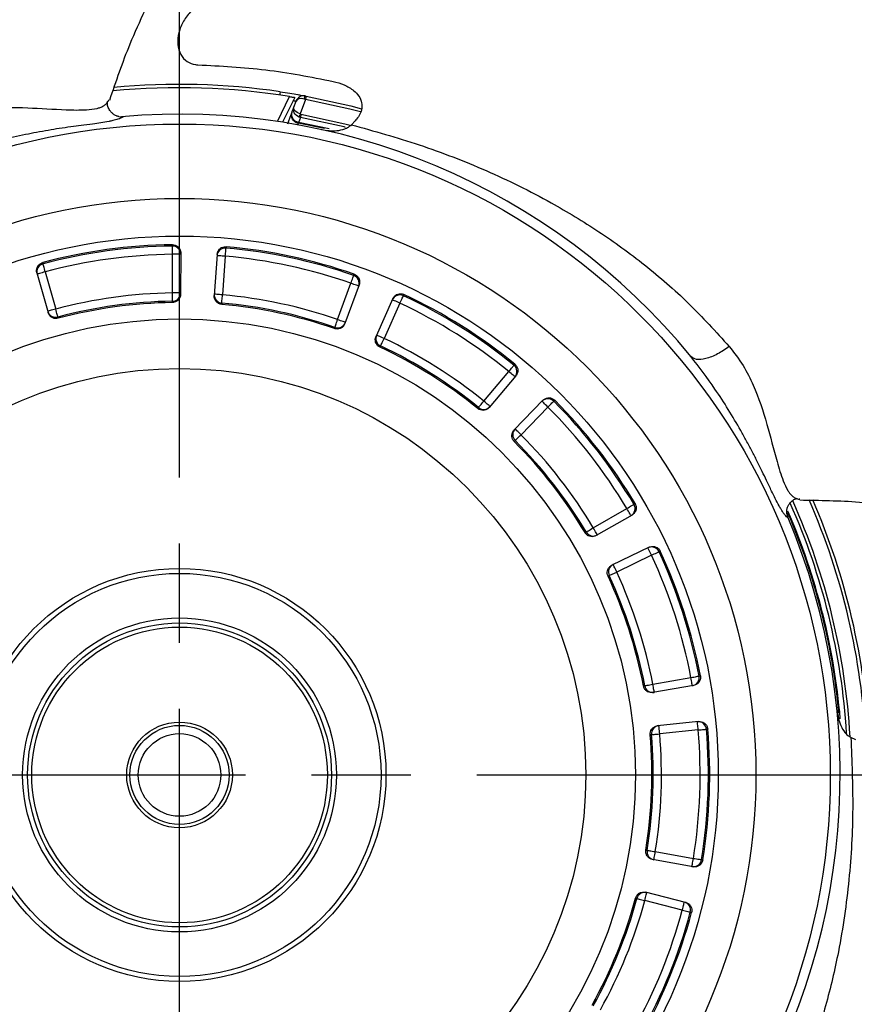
# Model space of a CAD drawing. Header units: millimetres. Extents: x 0 to 594, y 0 to 420.
# Tile 12 of 15: x 457 to 508, y 174 to 234. Entities that reach past the tile are written whole.
import ezdxf

# ---------------------------------------------------------------- set-up
doc = ezdxf.new("R2010")
doc.units = ezdxf.units.MM
doc.linetypes.add('CENTER', pattern=[27, 20, -2, 3, -2])

msp = doc.modelspace()

# ---------------------------------------------------------------- linework, layer by layer
at = {"linetype": 'CENTER', "ltscale": 2}
for p, q in [((467, 98.35), (467, 278.35)), ((377, 188.35), (557, 188.35))]:
    msp.add_line(p, q, dxfattribs=at)
for p, q in [((472.931, 227.908), (473.665, 229.413)), ((473.974, 229.361), (473.242, 227.86)), ((473.922, 228.768), (474.053, 229.13)), ((474.627, 229.245), (474.306, 228.361)), ((463.33, 228.2), (463.486, 228.195)), ((473.559, 227.772), (473.601, 227.888)), ((475.776, 227.478), (474.191, 227.8)), ((476.061, 227.464), (474.208, 227.848)), ((477.629, 227.948), (477.402, 227.707)), ((467.074, 219.945), (467.068, 217.446)), ((466.568, 217.526), (466.574, 219.868)), ((469.278, 219.863), (469.098, 217.371)), ((469.771, 219.749), (469.602, 217.413)), ((458.362, 218.742), (459.045, 216.338)), ((458.865, 218.803), (459.505, 216.55)), ((476.573, 215.914), (477.379, 218.113)), ((477.876, 218.015), (477.016, 215.668)), ((466.575, 216.947), (466.576, 217.027)), ((479.918, 217.184), (478.897, 214.903)), ((480.343, 216.907), (479.385, 214.77)), ((485.423, 210.978), (486.933, 212.768)), ((487.366, 212.506), (485.755, 210.595)), ((489.001, 211.026), (487.261, 209.233)), ((489.305, 210.622), (487.675, 208.941)), ((492.051, 203.312), (494.082, 204.478)), ((494.399, 204.084), (492.232, 202.839)), ((503.765, 204.154), (503.809, 204.004)), ((495.43, 202.134), (493.181, 201.044)), ((495.577, 201.65), (493.47, 200.628)), ((495.658, 193.842), (497.965, 194.243)), ((498.128, 193.764), (495.666, 193.335)), ((498.43, 191.579), (495.944, 191.324)), ((498.403, 191.074), (496.073, 190.834)), ((507.945, 190.477), (507.645, 190.619)), ((495.808, 183.709), (498.113, 183.297)), ((498.102, 182.791), (495.642, 183.23)), ((497.639, 180.635), (495.216, 181.245)), ((497.441, 180.169), (495.17, 180.741))]:
    msp.add_line(p, q)
at = {"flags": 128}
for points in [[(473.091, 229.704), (473.09, 229.694), (473.085, 229.666), (473.079, 229.62), (473.07, 229.559), (473.062, 229.506)], [(474.664, 229.441), (474.663, 229.438), (474.661, 229.426), (474.658, 229.408), (474.653, 229.384), (474.648, 229.354), (474.641, 229.32), (474.635, 229.283), (474.627, 229.245)], [(477.958, 228.481), (477.314, 228.651), (474.627, 229.245)], [(474.664, 229.441), (477.363, 228.845), (478.018, 228.672)], [(473.601, 227.888), (473.7, 228.158), (473.81, 228.462)], [(473.81, 228.462), (473.819, 228.487), (473.828, 228.51)], [(473.828, 228.51), (473.88, 228.653), (473.922, 228.768)], [(474.306, 228.361), (474.294, 228.328), (474.282, 228.296), (474.271, 228.267), (474.262, 228.24), (474.253, 228.217), (474.246, 228.198), (474.241, 228.184), (474.238, 228.176)], [(474.353, 228.348), (474.347, 228.314), (474.341, 228.28), (474.335, 228.249), (474.33, 228.221), (474.325, 228.197), (474.322, 228.177), (474.319, 228.163), (474.318, 228.154)], [(474.353, 228.348), (477.011, 227.767), (477.406, 227.664)], [(474.208, 227.848), (474.202, 227.832), (474.191, 227.8)], [(474.318, 228.154), (474.258, 227.99), (474.207, 227.848)], [(477.057, 227.551), (476.962, 227.576), (474.318, 228.154)], [(466.574, 219.868), (466.572, 219.962), (466.571, 220.053), (466.57, 220.137), (466.569, 220.212), (466.568, 220.274), (466.568, 220.322), (466.567, 220.353), (466.567, 220.367)], [(469.771, 219.749), (469.779, 219.843), (469.787, 219.933), (469.794, 220.017), (469.801, 220.092), (469.806, 220.154), (469.811, 220.201), (469.813, 220.232), (469.815, 220.246)], [(467.074, 219.867), (467.064, 219.867), (467.036, 219.867), (466.989, 219.867), (466.927, 219.867), (466.852, 219.867), (466.765, 219.867), (466.671, 219.868), (466.574, 219.868)], [(469.771, 219.749), (469.673, 219.756), (469.58, 219.762), (469.494, 219.769), (469.418, 219.774), (469.356, 219.779), (469.31, 219.782), (469.282, 219.784), (469.272, 219.785)], [(458.865, 218.803), (458.771, 218.776), (458.681, 218.75), (458.597, 218.727), (458.525, 218.706), (458.465, 218.689), (458.42, 218.676), (458.393, 218.669), (458.384, 218.666)], [(458.865, 218.803), (458.84, 218.894), (458.817, 218.982), (458.795, 219.063), (458.776, 219.135), (458.76, 219.195), (458.747, 219.241), (458.739, 219.272), (458.736, 219.285)], [(477.379, 218.113), (477.41, 218.202), (477.44, 218.288), (477.468, 218.367), (477.493, 218.438), (477.513, 218.497), (477.529, 218.542), (477.539, 218.571), (477.544, 218.584)], [(477.849, 217.941), (477.84, 217.944), (477.813, 217.954), (477.77, 217.97), (477.711, 217.991), (477.64, 218.017), (477.559, 218.047), (477.471, 218.079), (477.379, 218.113)], [(467.068, 217.525), (467.059, 217.525), (467.03, 217.525), (466.984, 217.525), (466.922, 217.525), (466.846, 217.525), (466.76, 217.526), (466.666, 217.526), (466.568, 217.526)], [(466.576, 217.027), (466.575, 217.041), (466.575, 217.072), (466.574, 217.12), (466.573, 217.182), (466.572, 217.257), (466.571, 217.341), (466.57, 217.432), (466.568, 217.526)], [(469.602, 217.413), (469.505, 217.42), (469.411, 217.427), (469.325, 217.433), (469.249, 217.439), (469.187, 217.443), (469.141, 217.446), (469.113, 217.448), (469.103, 217.449)], [(469.557, 216.916), (469.559, 216.93), (469.561, 216.961), (469.566, 217.008), (469.571, 217.07), (469.578, 217.145), (469.585, 217.228), (469.594, 217.319), (469.602, 217.413)], [(480.343, 216.907), (480.254, 216.947), (480.168, 216.986), (480.089, 217.021), (480.02, 217.052), (479.963, 217.077), (479.921, 217.096), (479.895, 217.108), (479.886, 217.112)], [(480.343, 216.907), (480.383, 216.993), (480.421, 217.075), (480.457, 217.152), (480.488, 217.219), (480.515, 217.276), (480.535, 217.319), (480.548, 217.347), (480.554, 217.36)], [(459.505, 216.55), (459.411, 216.524), (459.321, 216.498), (459.238, 216.474), (459.165, 216.454), (459.105, 216.437), (459.061, 216.424), (459.033, 216.416), (459.024, 216.414)], [(459.633, 216.068), (459.63, 216.081), (459.622, 216.111), (459.609, 216.157), (459.593, 216.218), (459.574, 216.29), (459.552, 216.371), (459.529, 216.459), (459.505, 216.55)], [(459.633, 216.068), (459.641, 216.041), (459.641, 216.041), (459.655, 215.991)], [(476.409, 215.443), (476.414, 215.456), (476.424, 215.485), (476.44, 215.53), (476.46, 215.589), (476.485, 215.66), (476.512, 215.739), (476.542, 215.825), (476.573, 215.914)], [(477.043, 215.742), (477.034, 215.745), (477.007, 215.755), (476.963, 215.771), (476.905, 215.793), (476.834, 215.819), (476.753, 215.848), (476.665, 215.881), (476.573, 215.914)], [(476.382, 215.367), (476.4, 215.417), (476.4, 215.417), (476.409, 215.443)], [(479.385, 214.77), (479.296, 214.81), (479.211, 214.849), (479.132, 214.884), (479.063, 214.915), (479.006, 214.94), (478.964, 214.959), (478.938, 214.971), (478.929, 214.975)], [(479.173, 214.318), (479.179, 214.331), (479.192, 214.359), (479.213, 214.402), (479.239, 214.459), (479.271, 214.526), (479.307, 214.603), (479.345, 214.685), (479.385, 214.77)], [(486.933, 212.768), (486.992, 212.841), (487.05, 212.912), (487.103, 212.977), (487.15, 213.035), (487.19, 213.083), (487.22, 213.12), (487.24, 213.144), (487.248, 213.155)], [(487.315, 212.446), (487.308, 212.452), (487.286, 212.47), (487.251, 212.5), (487.203, 212.54), (487.145, 212.589), (487.079, 212.645), (487.007, 212.705), (486.933, 212.768)], [(485.108, 210.59), (485.117, 210.601), (485.137, 210.626), (485.167, 210.663), (485.206, 210.711), (485.253, 210.769), (485.306, 210.834), (485.364, 210.905), (485.423, 210.978)], [(485.806, 210.655), (485.798, 210.662), (485.776, 210.68), (485.741, 210.71), (485.694, 210.75), (485.636, 210.799), (485.57, 210.854), (485.498, 210.915), (485.423, 210.978)], [(489.305, 210.622), (489.235, 210.69), (489.168, 210.755), (489.106, 210.815), (489.051, 210.868), (489.007, 210.911), (488.974, 210.943), (488.953, 210.963), (488.946, 210.97)], [(489.305, 210.622), (489.372, 210.688), (489.436, 210.753), (489.496, 210.812), (489.549, 210.865), (489.593, 210.909), (489.627, 210.943), (489.649, 210.965), (489.659, 210.975)], [(487.675, 208.941), (487.605, 209.009), (487.537, 209.074), (487.475, 209.135), (487.421, 209.187), (487.376, 209.231), (487.343, 209.263), (487.323, 209.283), (487.316, 209.289)], [(487.321, 208.589), (487.331, 208.599), (487.353, 208.621), (487.387, 208.654), (487.431, 208.698), (487.484, 208.751), (487.543, 208.81), (487.608, 208.875), (487.675, 208.941)], [(494.082, 204.478), (494.163, 204.526), (494.241, 204.573), (494.314, 204.616), (494.378, 204.654), (494.431, 204.686), (494.472, 204.71), (494.499, 204.726), (494.511, 204.734)], [(494.331, 204.044), (494.326, 204.053), (494.312, 204.077), (494.289, 204.118), (494.258, 204.171), (494.22, 204.237), (494.177, 204.312), (494.131, 204.393), (494.082, 204.478)], [(491.623, 203.056), (491.635, 203.063), (491.662, 203.079), (491.702, 203.104), (491.756, 203.135), (491.82, 203.174), (491.892, 203.217), (491.97, 203.264), (492.051, 203.312)], [(492.3, 202.878), (492.296, 202.887), (492.281, 202.911), (492.258, 202.951), (492.227, 203.005), (492.19, 203.071), (492.147, 203.146), (492.1, 203.227), (492.051, 203.312)], [(491.553, 203.016), (491.599, 203.042), (491.599, 203.042), (491.623, 203.056)], [(495.577, 201.65), (495.535, 201.738), (495.494, 201.822), (495.456, 201.9), (495.423, 201.968), (495.396, 202.024), (495.376, 202.065), (495.363, 202.091), (495.359, 202.1)], [(495.577, 201.65), (495.663, 201.69), (495.745, 201.728), (495.822, 201.764), (495.889, 201.795), (495.946, 201.821), (495.989, 201.841), (496.018, 201.855), (496.03, 201.86)], [(493.47, 200.628), (493.428, 200.716), (493.387, 200.8), (493.349, 200.878), (493.316, 200.946), (493.289, 201.002), (493.269, 201.044), (493.256, 201.069), (493.252, 201.078)], [(493.017, 200.418), (492.993, 200.406), (492.993, 200.406), (492.945, 200.383)], [(493.017, 200.418), (493.03, 200.424), (493.058, 200.437), (493.102, 200.457), (493.158, 200.483), (493.226, 200.515), (493.302, 200.55), (493.385, 200.588), (493.47, 200.628)], [(497.965, 194.243), (498.058, 194.26), (498.147, 194.277), (498.23, 194.293), (498.303, 194.307), (498.364, 194.319), (498.411, 194.328), (498.442, 194.334), (498.455, 194.336)], [(495.167, 193.748), (495.181, 193.75), (495.212, 193.756), (495.259, 193.765), (495.32, 193.777), (495.393, 193.791), (495.476, 193.807), (495.565, 193.824), (495.658, 193.842)], [(495.744, 193.349), (495.742, 193.358), (495.737, 193.386), (495.729, 193.432), (495.718, 193.493), (495.705, 193.568), (495.691, 193.653), (495.675, 193.745), (495.658, 193.842)], [(498.051, 193.75), (498.049, 193.76), (498.044, 193.788), (498.036, 193.833), (498.026, 193.894), (498.013, 193.969), (497.998, 194.054), (497.982, 194.147), (497.965, 194.243)], [(496.073, 190.834), (496.063, 190.931), (496.054, 191.025), (496.045, 191.111), (496.037, 191.186), (496.031, 191.248), (496.026, 191.294), (496.023, 191.322), (496.022, 191.332)], [(498.403, 191.074), (498.393, 191.171), (498.383, 191.264), (498.374, 191.35), (498.367, 191.425), (498.36, 191.487), (498.356, 191.533), (498.353, 191.561), (498.352, 191.571)], [(495.576, 190.792), (495.59, 190.793), (495.621, 190.796), (495.668, 190.8), (495.73, 190.805), (495.805, 190.811), (495.889, 190.819), (495.979, 190.826), (496.073, 190.834)], [(498.403, 191.074), (498.497, 191.082), (498.587, 191.09), (498.671, 191.097), (498.746, 191.103), (498.808, 191.109), (498.855, 191.113), (498.886, 191.116), (498.9, 191.117)], [(495.315, 183.788), (495.329, 183.786), (495.36, 183.781), (495.407, 183.773), (495.468, 183.764), (495.542, 183.752), (495.625, 183.738), (495.715, 183.724), (495.808, 183.709)], [(495.72, 183.217), (495.722, 183.226), (495.727, 183.254), (495.735, 183.3), (495.746, 183.361), (495.759, 183.435), (495.774, 183.52), (495.791, 183.613), (495.808, 183.709)], [(498.025, 182.805), (498.027, 182.814), (498.032, 182.842), (498.04, 182.887), (498.051, 182.949), (498.064, 183.023), (498.079, 183.108), (498.096, 183.201), (498.113, 183.297)], [(498.113, 183.297), (498.206, 183.282), (498.296, 183.267), (498.379, 183.254), (498.453, 183.242), (498.514, 183.232), (498.561, 183.224), (498.592, 183.219), (498.606, 183.217)], [(495.17, 180.741), (495.194, 180.835), (495.216, 180.926), (495.238, 181.01), (495.256, 181.084), (495.271, 181.144), (495.283, 181.189), (495.289, 181.216), (495.292, 181.226)], [(494.688, 180.871), (494.701, 180.867), (494.731, 180.859), (494.777, 180.847), (494.837, 180.831), (494.909, 180.811), (494.991, 180.789), (495.079, 180.765), (495.17, 180.741)], [(497.441, 180.169), (497.464, 180.264), (497.487, 180.355), (497.508, 180.438), (497.527, 180.512), (497.542, 180.572), (497.553, 180.617), (497.56, 180.645), (497.563, 180.654)], [(497.441, 180.169), (497.532, 180.145), (497.619, 180.121), (497.701, 180.099), (497.773, 180.08), (497.833, 180.064), (497.879, 180.051), (497.909, 180.043), (497.923, 180.039)]]:
    msp.add_lwpolyline(points, dxfattribs=at)
for radius in [39.398, 34.898, 32.62, 27.6, 24.6, 12.5, 12.2, 9.5, 9.2, 8.95, 3.2, 3, 2.5]:
    msp.add_circle((467, 188.35), radius)
for centre, radius, start, end in [((467, 188.35), 85.734, 22.70946, 67.29054), ((467, 188.35), 83.8, 22.12597, 67.87403), ((467, 188.35), 77.6, 10.04747, 80.88319), ((467, 188.35), 79.108, 13.83474, 76.16526), ((467, 188.35), 41.8, 81.62118, 95.46641), ((467, 188.35), 41.6, 80.78026, 95.56101), ((474.523, 228.959), 0.5, 79.50423, 160), ((474.87, 229.252), 0.324, 142.26364, 177.73625), ((467, 188.35), 40, 39.28608, 95.03924), ((467, 188.35), 32.1, 90.77253, 104.95934), ((467, 188.35), 32.02, 90.77483, 104.95704), ((466.574, 219.867), 0.5, 359.90593, 90.81199), ((469.77, 219.748), 0.5, 84.92001, 175.82556), ((467, 188.35), 32.02, 70.77483, 84.95704), ((467, 188.35), 32.1, 70.77253, 84.95934), ((467, 188.35), 31.521, 90.77483, 104.95704), ((467, 188.35), 31.521, 70.77483, 84.95704), ((458.864, 218.802), 0.5, 104.91974, 195.82594), ((477.379, 218.112), 0.5, 339.90616, 70.81208), ((467, 188.35), 29.179, 90.84777, 104.8841), ((467, 188.35), 28.68, 90.84777, 104.8841), ((466.569, 217.526), 0.5, 270.80624, 359.82751), ((469.602, 217.413), 0.5, 175.90435, 264.92569), ((467, 188.35), 29.179, 70.84777, 84.8841), ((480.342, 216.907), 0.5, 64.92, 155.82575), ((467, 188.35), 32.02, 50.77483, 64.95704), ((467, 188.35), 32.1, 50.77253, 64.95934), ((459.504, 216.55), 0.5, 195.90453, 284.92527), ((467, 188.35), 28.6, 90.85047, 104.8814), ((467, 188.35), 28.6, 70.85047, 84.8814), ((467, 188.35), 28.68, 70.84777, 84.8841), ((467, 188.35), 31.521, 50.77483, 64.95704), ((476.574, 215.914), 0.5, 250.80651, 339.82734), ((479.385, 214.771), 0.5, 155.90418, 244.92583), ((467, 188.35), 29.179, 50.84777, 64.8841), ((467, 188.35), 28.6, 50.85047, 64.8814), ((467, 188.35), 28.68, 50.84777, 64.8841), ((486.933, 212.768), 0.5, 319.90612, 50.81186), ((489.305, 210.622), 0.5, 44.91968, 135.82596), ((467, 188.35), 32.1, 30.77253, 44.95934), ((485.424, 210.978), 0.5, 230.8066, 319.82716), ((467, 188.35), 31.521, 30.77483, 44.95704), ((467, 188.35), 32.02, 30.77483, 44.95704), ((487.675, 208.942), 0.5, 135.904, 224.92597), ((467, 188.35), 29.179, 30.84777, 44.8841), ((467, 188.35), 28.6, 30.85047, 44.8814), ((467, 188.35), 28.68, 30.84777, 44.8841), ((494.082, 204.478), 0.5, 299.90627, 30.81194), ((467, 188.35), 40.471, 3.58686, 23.98179), ((467, 188.35), 40.668, 3.24525, 24.06449), ((467, 188.35), 41.6, 2.72844, 23.60991), ((467, 188.35), 41.8, 2.7119, 23.47986), ((467, 188.35), 40, 327.28608, 23.03924), ((467, 188.35), 40.1, 5.3756, 23.29716), ((467, 188.35), 40.15, 4.86492, 23.43615), ((492.052, 203.312), 0.5, 210.80629, 299.82756), ((495.577, 201.65), 0.5, 24.9199, 115.82567), ((467, 188.35), 31.521, 10.77483, 24.95704), ((467, 188.35), 32.02, 10.77483, 24.95704), ((467, 188.35), 32.1, 10.77253, 24.95934), ((493.47, 200.629), 0.5, 115.9047, 204.92554), ((467, 188.35), 28.6, 10.85047, 24.8814), ((467, 188.35), 28.68, 10.84777, 24.8841), ((467, 188.35), 29.179, 10.84777, 24.8841), ((497.965, 194.242), 0.5, 279.90615, 10.81192), ((495.658, 193.841), 0.5, 190.8062, 279.82758), ((496.074, 190.835), 0.5, 95.90432, 184.92558), ((498.402, 191.074), 0.5, 4.91945, 95.82592), ((467, 188.35), 28.6, 350.85047, 4.8814), ((467, 188.35), 28.68, 350.84777, 4.8841), ((467, 188.35), 29.179, 350.84777, 4.8841), ((467, 188.35), 31.521, 350.77483, 4.95704), ((467, 188.35), 32.02, 350.77483, 4.95704), ((467, 188.35), 32.1, 350.77253, 4.95934), ((495.808, 183.708), 0.5, 170.80647, 259.82729), ((498.113, 183.296), 0.5, 259.90635, 350.81165), ((495.17, 180.741), 0.5, 75.90446, 164.92539), ((467, 188.35), 28.6, 330.85047, 344.8814), ((467, 188.35), 28.68, 330.84777, 344.8841), ((467, 188.35), 29.179, 330.84777, 344.8841), ((497.44, 180.169), 0.5, 344.9201, 75.82563), ((467, 188.35), 31.521, 330.77483, 344.95704), ((467, 188.35), 32.02, 330.77483, 344.95704), ((467, 188.35), 32.1, 330.77253, 344.95934), ((467, 188.35), 77.6, 279.11681, 350.88319)]:
    msp.add_arc(centre, radius, start, end)
msp.add_ellipse((474.523, 228.959), major_axis=(0.47, -0.171), ratio=0.6, start_param=1.736676, end_param=3.141593)
for points, knots in [([(462.775, 229.205), (463.163, 230.346), (464.033, 232.902), (465.896, 236.634), (468.2, 240.365), (470.832, 243.772), (473.733, 246.844), (476.852, 249.572), (480.151, 251.935), (483.586, 253.945), (487.122, 255.583), (489.977, 256.673), (491.671, 257.105), (492.135, 257.223)], [0, 0, 0, 0, 0.085852, 0.192246, 0.295956, 0.397367, 0.497579, 0.595427, 0.690767, 0.784653, 0.876663, 0.966206, 1, 1, 1, 1]), ([(467.711, 234.597), (467.543, 234.398), (467.207, 234.001), (466.927, 233.282), (466.86, 232.567), (467.038, 231.939), (467.425, 231.509), (467.824, 231.353), (468.062, 231.339), (468.113, 231.336)], [0, 0, 0, 0, 0.163229, 0.326181, 0.495709, 0.662914, 0.818809, 0.960888, 1, 1, 1, 1]), ([(468.113, 231.336), (469.486, 231.267), (472.24, 231.129), (474.942, 230.599), (476.297, 230.333)], [0, 0, 0, 0, 0.498389, 1, 1, 1, 1]), ([(476.297, 230.333), (476.526, 230.271), (476.981, 230.148), (477.507, 229.836), (477.869, 229.46), (478.041, 229.085), (478.051, 228.693), (477.936, 228.347), (477.771, 228.102), (477.659, 227.98), (477.629, 227.948)], [0, 0, 0, 0, 0.209411, 0.41794, 0.553496, 0.690074, 0.78396, 0.878156, 0.967767, 1, 1, 1, 1]), ([(473.091, 229.704), (473.29, 229.675), (473.487, 229.644), (473.851, 229.585), (474.021, 229.556), (474.233, 229.52), (474.298, 229.508), (474.41, 229.488), (474.457, 229.479), (474.535, 229.465), (474.565, 229.46), (474.604, 229.452), (474.614, 229.451), (474.614, 229.451)], [0, 0, 0, 0, 0.25, 0.25, 0.5, 0.5, 0.625, 0.625, 0.75, 0.75, 0.875, 0.875, 1, 1, 1, 1]), ([(452.625, 228.02), (453.071, 228.18), (453.933, 228.489), (455.668, 228.752), (457.719, 228.769), (459.557, 228.634), (460.75, 228.593), (461.371, 228.616), (461.857, 228.658), (462.208, 228.75), (462.395, 228.843), (462.548, 228.947), (462.605, 229.032), (462.627, 229.064)], [0, 0, 0, 0, 0.144724, 0.279742, 0.528477, 0.754403, 0.812744, 0.86958, 0.930313, 0.948762, 0.970732, 0.989115, 1, 1, 1, 1]), ([(462.627, 229.064), (462.651, 229.095), (462.684, 229.136), (462.715, 229.186), (462.729, 229.206), (462.735, 229.215), (462.738, 229.22), (462.738, 229.221), (462.724, 229.206), (462.705, 229.184), (462.694, 229.173)], [0, 0, 0, 0, 0.291469, 0.397664, 0.484975, 0.523847, 0.561788, 0.639403, 0.811497, 1, 1, 1, 1]), ([(463.33, 228.2), (463.316, 228.204), (463.287, 228.213), (463.216, 228.235), (463.135, 228.268), (463.022, 228.326), (462.898, 228.422), (462.759, 228.591), (462.665, 228.766), (462.631, 228.948), (462.642, 229.037), (462.647, 229.082)], [0, 0, 0, 0, 0.08189, 0.161058, 0.238215, 0.313638, 0.45634, 0.582283, 0.793655, 0.89428, 1, 1, 1, 1]), ([(473.665, 229.413), (473.701, 229.407), (473.773, 229.395), (473.868, 229.379), (473.938, 229.367), (473.97, 229.362), (473.973, 229.361), (473.974, 229.361)], [0, 0, 0, 0, 0.226684, 0.453538, 0.675258, 0.887836, 1, 1, 1, 1]), ([(474.053, 229.13), (474.045, 229.131), (474.029, 229.133), (473.918, 229.143), (473.87, 229.148)], [0, 0, 0, 0, 0.561308, 1, 1, 1, 1]), ([(474.189, 227.8), (474.045, 227.827), (473.917, 227.92), (473.774, 228.17), (473.761, 228.327), (473.81, 228.462)], [0, 0, 0, 0, 0.5, 0.5, 1, 1, 1, 1]), ([(474.207, 227.848), (474.063, 227.875), (473.935, 227.967), (473.792, 228.217), (473.779, 228.375), (473.828, 228.51)], [0, 0, 0, 0, 0.5, 0.5, 1, 1, 1, 1]), ([(474.238, 228.176), (474.106, 228.224), (474, 228.322), (473.89, 228.543), (473.884, 228.664), (473.922, 228.768)], [0, 0, 0, 0, 0.5, 0.5, 1, 1, 1, 1]), ([(474.306, 228.361), (474.174, 228.409), (474.059, 228.484), (473.923, 228.634), (473.9, 228.71), (473.922, 228.768)], [0, 0, 0, 0, 0.5, 0.5, 1, 1, 1, 1]), ([(463.486, 228.195), (463.509, 228.197), (463.551, 228.199), (463.576, 228.186), (463.547, 228.155), (463.438, 228.103), (463.244, 228.032), (462.998, 227.964), (462.489, 227.853), (461.836, 227.766), (461.068, 227.665), (460.392, 227.578), (459.731, 227.482), (459.038, 227.368), (458.36, 227.245), (456.93, 226.96), (454.935, 226.489), (453.247, 225.893), (452.479, 225.621)], [0, 0, 0, 0, 0.0127947, 0.0248029, 0.0410518, 0.0582384, 0.0765303, 0.1061683, 0.1261981, 0.2091449, 0.2670785, 0.3183145, 0.3777318, 0.4327708, 0.4921768, 0.5486255, 0.7947573, 1, 1, 1, 1]), ([(474.189, 227.8), (474.189, 227.8), (474.189, 227.8), (474.189, 227.8), (474.177, 227.768), (474.165, 227.736), (474.154, 227.704)], [-0.0000000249, -0.0000000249, -0.0000000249, -0.0000000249, 0, 0, 0, 0.0004325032, 0.0004325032, 0.0004325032, 0.0004325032]), ([(475.591, 227.417), (475.905, 227.371), (476.379, 227.302), (476.932, 227.42), (477.226, 227.55), (477.346, 227.657), (477.402, 227.707)], [0, 0, 0, 0, 0.496955, 0.748193, 0.881788, 1, 1, 1, 1]), ([(477.402, 227.707), (478.776, 227.324), (481.526, 226.558), (485.588, 224.989), (489.206, 223.209), (492.4, 221.274), (495.19, 219.261), (497.854, 216.956), (499.472, 215.175), (500.286, 214.28)], [0, 0, 0, 0, 0.164516, 0.329177, 0.494929, 0.619968, 0.745673, 0.872151, 1, 1, 1, 1]), ([(466.567, 220.447), (466.623, 220.442), (466.736, 220.433), (466.887, 220.349), (467.001, 220.223), (467.065, 220.081), (467.071, 219.985), (467.074, 219.945)], [0, 0, 0, 0, 0.2121916, 0.4243781, 0.6366916, 0.8492824, 1, 1, 1, 1]), ([(466.567, 220.367), (466.567, 220.376), (466.567, 220.386), (466.567, 220.412), (466.567, 220.43), (466.567, 220.447)], [0, 0, 0, 0, 0.343865, 0.3449, 1, 1, 1, 1]), ([(469.278, 219.863), (469.287, 219.919), (469.306, 220.031), (469.403, 220.174), (469.538, 220.278), (469.685, 220.328), (469.781, 220.327), (469.82, 220.326)], [0, 0, 0, 0, 0.212926, 0.425858, 0.638655, 0.851176, 1, 1, 1, 1]), ([(469.82, 220.326), (469.819, 220.308), (469.818, 220.291), (469.816, 220.265), (469.815, 220.255), (469.815, 220.246)], [0, 0, 0, 0, 0.654338, 0.6551, 1, 1, 1, 1]), ([(458.362, 218.742), (458.352, 218.797), (458.332, 218.909), (458.374, 219.077), (458.465, 219.221), (458.586, 219.318), (458.677, 219.349), (458.714, 219.362)], [0, 0, 0, 0, 0.212926, 0.425857, 0.638655, 0.851175, 1, 1, 1, 1]), ([(458.714, 219.362), (458.719, 219.345), (458.723, 219.329), (458.731, 219.303), (458.733, 219.294), (458.736, 219.285)], [0, 0, 0, 0, 0.654338, 0.6551, 1, 1, 1, 1]), ([(477.544, 218.584), (477.547, 218.593), (477.55, 218.601), (477.559, 218.627), (477.565, 218.643), (477.571, 218.659)], [0, 0, 0, 0, 0.343865, 0.3449, 1, 1, 1, 1]), ([(477.571, 218.659), (477.622, 218.636), (477.725, 218.588), (477.838, 218.458), (477.903, 218.301), (477.913, 218.145), (477.887, 218.053), (477.876, 218.015)], [0, 0, 0, 0, 0.212192, 0.424379, 0.636692, 0.84928, 1, 1, 1, 1]), ([(467.068, 217.446), (467.062, 217.39), (467.051, 217.277), (466.964, 217.127), (466.837, 217.014), (466.699, 216.956), (466.609, 216.949), (466.575, 216.947)], [0, 0, 0, 0, 0.217434, 0.43487, 0.652173, 0.869191, 1, 1, 1, 1]), ([(469.552, 216.836), (469.496, 216.846), (469.385, 216.867), (469.244, 216.967), (469.143, 217.103), (469.096, 217.246), (469.097, 217.336), (469.098, 217.371)], [0, 0, 0, 0, 0.216696, 0.433388, 0.650218, 0.867335, 1, 1, 1, 1]), ([(479.918, 217.184), (479.947, 217.233), (480.003, 217.331), (480.143, 217.433), (480.305, 217.484), (480.461, 217.481), (480.55, 217.447), (480.587, 217.433)], [0, 0, 0, 0, 0.212926, 0.425857, 0.638655, 0.851176, 1, 1, 1, 1]), ([(480.587, 217.433), (480.58, 217.417), (480.572, 217.401), (480.561, 217.377), (480.558, 217.368), (480.554, 217.36)], [0, 0, 0, 0, 0.654338, 0.6551, 1, 1, 1, 1]), ([(469.557, 216.916), (469.557, 216.907), (469.556, 216.898), (469.554, 216.87), (469.553, 216.853), (469.552, 216.836)], [0, 0, 0, 0, 0.343865, 0.344617, 1, 1, 1, 1]), ([(459.655, 215.991), (459.599, 215.982), (459.488, 215.963), (459.321, 216.008), (459.179, 216.102), (459.087, 216.22), (459.057, 216.306), (459.045, 216.338)], [0, 0, 0, 0, 0.216696, 0.433388, 0.65022, 0.867336, 1, 1, 1, 1]), ([(477.016, 215.668), (476.991, 215.617), (476.942, 215.515), (476.809, 215.404), (476.651, 215.341), (476.501, 215.334), (476.414, 215.358), (476.382, 215.367)], [0, 0, 0, 0, 0.217431, 0.43487, 0.652172, 0.869191, 1, 1, 1, 1]), ([(479.141, 214.245), (479.092, 214.274), (478.995, 214.332), (478.896, 214.473), (478.847, 214.636), (478.853, 214.786), (478.885, 214.871), (478.897, 214.903)], [0, 0, 0, 0, 0.216697, 0.433387, 0.650219, 0.867334, 1, 1, 1, 1]), ([(479.173, 214.318), (479.169, 214.31), (479.166, 214.301), (479.155, 214.277), (479.148, 214.261), (479.141, 214.245)], [0, 0, 0, 0, 0.343865, 0.344617, 1, 1, 1, 1]), ([(500.286, 214.28), (500.048, 214.121), (499.557, 213.791), (498.845, 213.518), (498.259, 213.455), (498.057, 213.605), (497.96, 213.678)], [0, 0, 0, 0, 0.241684, 0.5, 0.758316, 1, 1, 1, 1]), ([(500.286, 214.28), (500.576, 213.905), (501.137, 213.181), (501.923, 211.612), (502.573, 209.667), (503.012, 207.878), (503.342, 206.73), (503.556, 206.146), (503.746, 205.697), (503.942, 205.392), (504.088, 205.242), (504.235, 205.13), (504.333, 205.101), (504.37, 205.09)], [0, 0, 0, 0, 0.144724, 0.279742, 0.528477, 0.754403, 0.812744, 0.869581, 0.930314, 0.948762, 0.970733, 0.989115, 1, 1, 1, 1]), ([(503.809, 204.004), (503.817, 203.984), (503.833, 203.944), (503.829, 203.916), (503.79, 203.934), (503.706, 204.022), (503.58, 204.184), (503.439, 204.398), (503.176, 204.847), (502.891, 205.441), (502.558, 206.141), (502.267, 206.757), (501.97, 207.356), (501.648, 207.979), (501.321, 208.586), (500.608, 209.859), (499.545, 211.61), (498.455, 213.031), (497.96, 213.678)], [0, 0, 0, 0, 0.012795, 0.024803, 0.041052, 0.058238, 0.07653, 0.106168, 0.126198, 0.209145, 0.267079, 0.318315, 0.377732, 0.432771, 0.492177, 0.548626, 0.794757, 1, 1, 1, 1]), ([(487.248, 213.155), (487.254, 213.162), (487.26, 213.169), (487.277, 213.189), (487.289, 213.203), (487.3, 213.216)], [0, 0, 0, 0, 0.343865, 0.3449, 1, 1, 1, 1]), ([(487.3, 213.216), (487.34, 213.176), (487.42, 213.097), (487.482, 212.935), (487.489, 212.765), (487.446, 212.616), (487.389, 212.538), (487.366, 212.506)], [0, 0, 0, 0, 0.212193, 0.424381, 0.636693, 0.849282, 1, 1, 1, 1]), ([(489.001, 211.026), (489.044, 211.063), (489.131, 211.136), (489.297, 211.184), (489.467, 211.176), (489.612, 211.121), (489.685, 211.058), (489.714, 211.032)], [0, 0, 0, 0, 0.212927, 0.425857, 0.638655, 0.851176, 1, 1, 1, 1]), ([(489.714, 211.032), (489.702, 211.019), (489.69, 211.007), (489.671, 210.988), (489.665, 210.981), (489.659, 210.975)], [0, 0, 0, 0, 0.654338, 0.6551, 1, 1, 1, 1]), ([(485.755, 210.595), (485.714, 210.556), (485.633, 210.477), (485.47, 210.418), (485.3, 210.413), (485.157, 210.457), (485.084, 210.51), (485.057, 210.529)], [0, 0, 0, 0, 0.217434, 0.434871, 0.652171, 0.86919, 1, 1, 1, 1]), ([(485.057, 210.529), (485.068, 210.543), (485.079, 210.556), (485.096, 210.576), (485.102, 210.583), (485.108, 210.59)], [0, 0, 0, 0, 0.6543383, 0.655383, 1, 1, 1, 1]), ([(487.265, 208.531), (487.229, 208.575), (487.158, 208.662), (487.113, 208.829), (487.123, 208.999), (487.18, 209.138), (487.239, 209.207), (487.261, 209.233)], [0, 0, 0, 0, 0.216697, 0.433387, 0.650219, 0.867334, 1, 1, 1, 1]), ([(487.321, 208.589), (487.314, 208.582), (487.308, 208.576), (487.29, 208.557), (487.277, 208.544), (487.265, 208.531)], [0, 0, 0, 0, 0.343865, 0.344617, 1, 1, 1, 1]), ([(503.765, 204.154), (503.765, 204.17), (503.765, 204.2), (503.764, 204.274), (503.769, 204.361), (503.79, 204.486), (503.844, 204.635), (503.961, 204.818), (504.098, 204.962), (504.261, 205.05), (504.348, 205.068), (504.393, 205.077)], [0, 0, 0, 0, 0.081889, 0.161058, 0.238215, 0.313638, 0.456341, 0.582285, 0.793655, 0.894282, 1, 1, 1, 1]), ([(504.37, 205.09), (504.406, 205.077), (504.456, 205.058), (504.514, 205.044), (504.536, 205.038), (504.547, 205.035), (504.553, 205.033), (504.554, 205.033), (504.535, 205.042), (504.508, 205.054), (504.494, 205.06)], [0, 0, 0, 0, 0.291476, 0.39767, 0.484978, 0.523849, 0.56179, 0.639405, 0.811498, 1, 1, 1, 1]), ([(494.58, 204.773), (494.604, 204.722), (494.652, 204.62), (494.655, 204.447), (494.604, 204.285), (494.512, 204.159), (494.432, 204.106), (494.399, 204.084)], [0, 0, 0, 0, 0.212191, 0.424378, 0.636692, 0.849282, 1, 1, 1, 1]), ([(494.511, 204.734), (494.519, 204.738), (494.527, 204.743), (494.55, 204.756), (494.565, 204.765), (494.58, 204.773)], [0, 0, 0, 0, 0.343865, 0.3449, 1, 1, 1, 1]), ([(504.55, 204.993), (505.755, 204.976), (508.455, 204.939), (512.579, 204.32), (516.84, 203.282), (520.894, 201.831), (524.712, 200.022), (528.27, 197.899), (531.537, 195.492), (534.51, 192.846), (537.16, 189.989), (539.079, 187.61), (540.014, 186.133), (540.27, 185.728)], [0, 0, 0, 0, 0.085852, 0.192246, 0.295956, 0.397366, 0.497579, 0.595427, 0.690767, 0.784653, 0.876663, 0.966206, 1, 1, 1, 1]), ([(492.232, 202.839), (492.181, 202.816), (492.077, 202.769), (491.904, 202.77), (491.743, 202.823), (491.623, 202.914), (491.572, 202.988), (491.553, 203.016)], [0, 0, 0, 0, 0.2174326, 0.4348711, 0.652172, 0.8691916, 1, 1, 1, 1]), ([(495.43, 202.134), (495.483, 202.154), (495.589, 202.193), (495.762, 202.181), (495.92, 202.116), (496.037, 202.013), (496.083, 201.93), (496.102, 201.895)], [0, 0, 0, 0, 0.212926, 0.425857, 0.638656, 0.851176, 1, 1, 1, 1]), ([(496.102, 201.895), (496.086, 201.888), (496.07, 201.88), (496.047, 201.869), (496.038, 201.865), (496.03, 201.86)], [0, 0, 0, 0, 0.654338, 0.6551, 1, 1, 1, 1]), ([(492.945, 200.383), (492.927, 200.436), (492.89, 200.543), (492.905, 200.715), (492.972, 200.871), (493.073, 200.983), (493.152, 201.027), (493.181, 201.044)], [0, 0, 0, 0, 0.216696, 0.433387, 0.650218, 0.867333, 1, 1, 1, 1]), ([(498.534, 194.35), (498.539, 194.294), (498.55, 194.181), (498.493, 194.018), (498.389, 193.883), (498.26, 193.796), (498.167, 193.773), (498.128, 193.764)], [0, 0, 0, 0, 0.212192, 0.424379, 0.636693, 0.849281, 1, 1, 1, 1]), ([(498.455, 194.336), (498.465, 194.338), (498.474, 194.339), (498.5, 194.344), (498.517, 194.347), (498.534, 194.35)], [0, 0, 0, 0, 0.3438652, 0.3449002, 1, 1, 1, 1]), ([(495.089, 193.734), (495.106, 193.737), (495.123, 193.74), (495.149, 193.744), (495.158, 193.746), (495.167, 193.748)], [0, 0, 0, 0, 0.654338, 0.655383, 1, 1, 1, 1]), ([(495.666, 193.335), (495.61, 193.331), (495.497, 193.323), (495.334, 193.382), (495.201, 193.488), (495.119, 193.614), (495.097, 193.701), (495.089, 193.734)], [0, 0, 0, 0, 0.217434, 0.434872, 0.652173, 0.869191, 1, 1, 1, 1]), ([(506.809, 192.252), (506.863, 191.938), (506.943, 191.467), (507.227, 190.978), (507.442, 190.738), (507.58, 190.657), (507.645, 190.619)], [0, 0, 0, 0, 0.496954, 0.748193, 0.881787, 1, 1, 1, 1]), ([(495.496, 190.784), (495.497, 190.84), (495.498, 190.953), (495.572, 191.109), (495.688, 191.233), (495.821, 191.303), (495.91, 191.318), (495.944, 191.324)], [0, 0, 0, 0, 0.216696, 0.433387, 0.650219, 0.867334, 1, 1, 1, 1]), ([(498.43, 191.579), (498.487, 191.579), (498.6, 191.58), (498.758, 191.509), (498.884, 191.394), (498.959, 191.258), (498.974, 191.164), (498.98, 191.125)], [0, 0, 0, 0, 0.212924, 0.425858, 0.638655, 0.851176, 1, 1, 1, 1]), ([(495.576, 190.792), (495.567, 190.791), (495.558, 190.79), (495.531, 190.787), (495.514, 190.785), (495.496, 190.784)], [0, 0, 0, 0, 0.343865, 0.344617, 1, 1, 1, 1]), ([(498.98, 191.125), (498.962, 191.123), (498.945, 191.121), (498.919, 191.119), (498.909, 191.118), (498.9, 191.117)], [0, 0, 0, 0, 0.654338, 0.6551, 1, 1, 1, 1]), ([(507.645, 190.619), (507.706, 189.194), (507.827, 186.341), (507.589, 181.994), (507.015, 178.003), (506.161, 174.367), (505.109, 171.092), (503.74, 167.845), (502.547, 165.756), (501.947, 164.706)], [0, 0, 0, 0, 0.164516, 0.329177, 0.494929, 0.619968, 0.745673, 0.872151, 1, 1, 1, 1]), ([(495.642, 183.23), (495.588, 183.246), (495.479, 183.277), (495.346, 183.388), (495.257, 183.533), (495.224, 183.679), (495.233, 183.769), (495.236, 183.802)], [0, 0, 0, 0, 0.217432, 0.434871, 0.652172, 0.869191, 1, 1, 1, 1]), ([(495.236, 183.802), (495.253, 183.799), (495.271, 183.796), (495.297, 183.791), (495.306, 183.79), (495.315, 183.788)], [0, 0, 0, 0, 0.6543383, 0.655383, 1, 1, 1, 1]), ([(498.685, 183.203), (498.67, 183.148), (498.641, 183.039), (498.532, 182.905), (498.389, 182.814), (498.238, 182.776), (498.142, 182.786), (498.102, 182.791)], [0, 0, 0, 0, 0.212192, 0.424379, 0.636692, 0.849281, 1, 1, 1, 1]), ([(498.606, 183.217), (498.615, 183.215), (498.624, 183.213), (498.65, 183.209), (498.667, 183.206), (498.685, 183.203)], [0, 0, 0, 0, 0.343865, 0.3449, 1, 1, 1, 1]), ([(494.61, 180.891), (494.63, 180.943), (494.67, 181.049), (494.792, 181.171), (494.944, 181.247), (495.093, 181.268), (495.182, 181.251), (495.216, 181.245)], [0, 0, 0, 0, 0.2166964, 0.4333865, 0.6502186, 0.8673329, 1, 1, 1, 1]), ([(494.688, 180.871), (494.679, 180.873), (494.67, 180.875), (494.644, 180.882), (494.627, 180.886), (494.61, 180.891)], [0, 0, 0, 0, 0.343865, 0.344617, 1, 1, 1, 1]), ([(497.639, 180.635), (497.692, 180.616), (497.799, 180.577), (497.923, 180.457), (498.002, 180.306), (498.026, 180.152), (498.008, 180.059), (498, 180.02)], [0, 0, 0, 0, 0.212927, 0.425857, 0.638656, 0.851177, 1, 1, 1, 1]), ([(498, 180.02), (497.983, 180.024), (497.967, 180.028), (497.941, 180.035), (497.932, 180.037), (497.923, 180.039)], [0, 0, 0, 0, 0.654338, 0.6551, 1, 1, 1, 1])]:
    msp.add_open_spline(points, degree=3, knots=knots)
for points in [[(474.627, 229.245), (474.6, 229.252), (474.573, 229.258), (474.547, 229.265)], [(474.614, 229.451), (474.631, 229.448), (474.647, 229.444), (474.664, 229.441)], [(474.306, 228.361), (474.321, 228.355), (474.337, 228.351), (474.353, 228.348)], [(474.191, 227.8), (474.19, 227.8), (474.189, 227.8), (474.189, 227.8)], [(474.207, 227.848), (474.207, 227.848), (474.208, 227.848), (474.208, 227.848)], [(474.318, 228.154), (474.291, 228.159), (474.264, 228.166), (474.238, 228.176)]]:
    msp.add_open_spline(points, degree=3)

doc.saveas('drawing.dxf')
